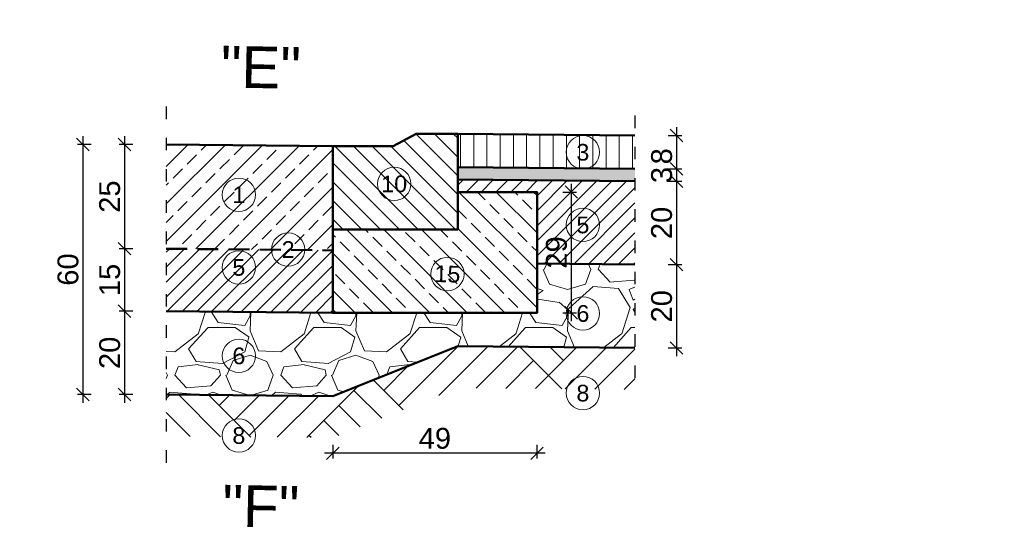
# Model space of a CAD drawing. Extents: x 8014 to 6635291, y -5609 to 5765892.
# Tile 92 of 151: x 6601197 to 6601434, y 5732541 to 5732665. Entities that reach past the tile are written whole.
import ezdxf
from ezdxf.enums import TextEntityAlignment as Align

# ---------------------------------------------------------------- set-up
doc = ezdxf.new("R2010")
doc.units = 0
doc.header["$PDSIZE"] = 0.75
doc.linetypes.add('ACAD_ISO03W100', pattern=[30, 12, -18])
doc.linetypes.add('DASH', pattern=[0.75, 0.5, -0.25])
doc.layers.get('0').update_dxf_attribs({"linetype": 'CONTINUOUS'})
doc.layers.get('Defpoints').update_dxf_attribs({"linetype": 'CONTINUOUS'})
doc.layers.add('a_zieleń', color=80, linetype='CONTINUOUS')
doc.styles.add('Arial', font='arial.ttf')
doc.dimstyles.new('1-50', dxfattribs={"dimtxt": 5, "dimasz": 3, "dimexe": 1.25, "dimexo": 0.625, "dimgap": 1, "dimtad": 1, "dimdec": 0, "dimrnd": 0.5, "dimtxsty": 'Arial', "dimblk": 'OBLIQUE', "dimcen": 2, "dimdle": 2, "dimclrd": 7, "dimclrt": 7, "dimadec": 0, "dimazin": 0, "dimtfac": 1, "dimtdec": 0, "dimtmove": 0, "dimatfit": 3, "dimldrblk": 'ARCHTICK', "dimfxl": 2, "dimfxlon": 1, "dimarcsym": 0})

# ---------------------------------------------------------------- blocks, each defined once
blk = doc.blocks.new('_Oblique')
at = {"color": 0, "linetype": 'ByBlock', "lineweight": -2}
blk.add_line((-0.5, -0.5), (0.5, 0.5), dxfattribs=at)
blk = doc.blocks.new('*D860')
at = {"color": 0, "lineweight": -2}
for p, q in [((6601355, 5732639.48), (6601355, 5732627.48)), ((6601353, 5732637.48), (6601356.25, 5732637.48)), ((6601353, 5732629.48), (6601356.25, 5732629.48))]:
    blk.add_line(p, q, dxfattribs=at)
at = {"layer": 'Defpoints', "color": 0}
for p in [(6601345.04, 5732637.48), (6601344.88, 5732629.48), (6601355, 5732629.48)]:
    blk.add_point(p, dxfattribs=at)
at = {"color": 0, "lineweight": -2, "xscale": 3, "yscale": 3, "zscale": 3}
for p, rotation in [((6601355, 5732637.48), 90), ((6601355, 5732629.48), 270)]:
    blk.add_blockref('_Oblique', p, dxfattribs=dict(at, rotation=rotation))
at = {"color": 0, "lineweight": 13, "insert": (6601351.44, 5732632.48), "char_height": 5, "attachment_point": 5, "rotation": 90, "style": 'Arial'}
blk.add_mtext('8', dxfattribs=at)
blk = doc.blocks.new('_Dot')
at = {"color": 0, "linetype": 'ByBlock', "lineweight": -2}
blk.add_line((-0.5, 0), (-1, 0), dxfattribs=at)
at = {"color": 0, "linetype": 'ByBlock', "const_width": 0.5}
blk.add_lwpolyline([(-0.25, 0, 1), (0.25, 0, 1)], format="xyb", close=True, dxfattribs=at)
blk = doc.blocks.new('*D861')
at = {"color": 0, "lineweight": -2}
for p, q in [((6601353, 5732629.48), (6601356.25, 5732629.48)), ((6601355, 5732631.48), (6601355, 5732624.48)), ((6601353, 5732626.48), (6601356.25, 5732626.48))]:
    blk.add_line(p, q, dxfattribs=at)
at = {"layer": 'Defpoints', "color": 0}
for p in [(6601344.88, 5732629.48), (6601345, 5732626.48), (6601355, 5732626.48)]:
    blk.add_point(p, dxfattribs=at)
at = {"color": 0, "lineweight": -2, "xscale": 3, "yscale": 3, "zscale": 3}
for p, rotation in [((6601355, 5732629.48), 90), ((6601355, 5732626.48), 270)]:
    blk.add_blockref('_Oblique', p, dxfattribs=dict(at, rotation=rotation))
at = {"color": 0, "lineweight": 13, "insert": (6601351.44, 5732627.98), "char_height": 5, "attachment_point": 5, "rotation": 90, "style": 'Arial'}
blk.add_mtext('3', dxfattribs=at)
blk = doc.blocks.new('*D862')
at = {"color": 0, "lineweight": -2}
for p, q in [((6601355, 5732628.48), (6601355, 5732604.48)), ((6601353, 5732626.48), (6601356.25, 5732626.48)), ((6601353, 5732606.48), (6601356.25, 5732606.48))]:
    blk.add_line(p, q, dxfattribs=at)
at = {"layer": 'Defpoints', "color": 0}
for p in [(6601345, 5732626.48), (6601345, 5732606.48), (6601355, 5732606.48)]:
    blk.add_point(p, dxfattribs=at)
at = {"color": 0, "lineweight": -2, "xscale": 3, "yscale": 3, "zscale": 3}
for p, rotation in [((6601355, 5732626.48), 90), ((6601355, 5732606.48), 270)]:
    blk.add_blockref('_Oblique', p, dxfattribs=dict(at, rotation=rotation))
at = {"color": 0, "lineweight": 13, "insert": (6601351.44, 5732616.48), "char_height": 5, "attachment_point": 5, "rotation": 90, "style": 'Arial'}
blk.add_mtext('20', dxfattribs=at)
blk = doc.blocks.new('*D863')
at = {"color": 0, "lineweight": -2}
for p, q in [((6601355, 5732608.48), (6601355, 5732584.48)), ((6601353, 5732606.48), (6601356.25, 5732606.48)), ((6601353, 5732586.48), (6601356.25, 5732586.48))]:
    blk.add_line(p, q, dxfattribs=at)
at = {"layer": 'Defpoints', "color": 0}
for p in [(6601345, 5732606.48), (6601345, 5732586.48), (6601355, 5732586.48)]:
    blk.add_point(p, dxfattribs=at)
at = {"color": 0, "lineweight": -2, "xscale": 3, "yscale": 3, "zscale": 3}
for p, rotation in [((6601355, 5732606.48), 90), ((6601355, 5732586.48), 270)]:
    blk.add_blockref('_Oblique', p, dxfattribs=dict(at, rotation=rotation))
at = {"color": 0, "lineweight": 13, "insert": (6601351.44, 5732596.48), "char_height": 5, "attachment_point": 5, "rotation": 90, "style": 'Arial'}
blk.add_mtext('20', dxfattribs=at)
blk = doc.blocks.new('*D869')
at = {"color": 0, "lineweight": -2}
for p, q in [((6601222.56, 5732637.3), (6601222.56, 5732608.3)), ((6601224.56, 5732635.3), (6601221.31, 5732635.3)), ((6601224.56, 5732610.3), (6601221.31, 5732610.3))]:
    blk.add_line(p, q, dxfattribs=at)
at = {"layer": 'Defpoints', "color": 0}
for p in [(6601232.56, 5732635.3), (6601222.56, 5732610.3), (6601232.49, 5732610.3)]:
    blk.add_point(p, dxfattribs=at)
at = {"color": 0, "lineweight": -2, "xscale": 3, "yscale": 3, "zscale": 3}
for p, rotation in [((6601222.56, 5732635.3), 90), ((6601222.56, 5732610.3), 270)]:
    blk.add_blockref('_Oblique', p, dxfattribs=dict(at, rotation=rotation))
at = {"color": 0, "lineweight": 9, "insert": (6601219.01, 5732622.8), "char_height": 5, "attachment_point": 5, "rotation": 90, "style": 'Arial'}
blk.add_mtext('25', dxfattribs=at)
blk = doc.blocks.new('*D871')
at = {"color": 0, "lineweight": -2}
for p, q in [((6601222.56, 5732612.3), (6601222.56, 5732593.3)), ((6601224.56, 5732610.3), (6601221.31, 5732610.3)), ((6601224.56, 5732595.3), (6601221.31, 5732595.3))]:
    blk.add_line(p, q, dxfattribs=at)
at = {"layer": 'Defpoints', "color": 0}
for p in [(6601232.49, 5732610.3), (6601222.56, 5732595.3), (6601232.56, 5732595.3)]:
    blk.add_point(p, dxfattribs=at)
at = {"color": 0, "lineweight": -2, "xscale": 3, "yscale": 3, "zscale": 3}
for p, rotation in [((6601222.56, 5732610.3), 90), ((6601222.56, 5732595.3), 270)]:
    blk.add_blockref('_Oblique', p, dxfattribs=dict(at, rotation=rotation))
at = {"color": 0, "lineweight": 9, "insert": (6601219.01, 5732602.8), "char_height": 5, "attachment_point": 5, "rotation": 90, "style": 'Arial'}
blk.add_mtext('15', dxfattribs=at)
blk = doc.blocks.new('*D872')
at = {"color": 0, "lineweight": -2}
for p, q in [((6601222.56, 5732597.3), (6601222.56, 5732573.3)), ((6601224.56, 5732595.3), (6601221.31, 5732595.3)), ((6601224.56, 5732575.3), (6601221.31, 5732575.3))]:
    blk.add_line(p, q, dxfattribs=at)
at = {"layer": 'Defpoints', "color": 0}
for p in [(6601232.56, 5732595.3), (6601222.56, 5732575.3), (6601232.56, 5732575.3)]:
    blk.add_point(p, dxfattribs=at)
at = {"color": 0, "lineweight": -2, "xscale": 3, "yscale": 3, "zscale": 3}
for p, rotation in [((6601222.56, 5732595.3), 90), ((6601222.56, 5732575.3), 270)]:
    blk.add_blockref('_Oblique', p, dxfattribs=dict(at, rotation=rotation))
at = {"color": 0, "lineweight": 9, "insert": (6601219.01, 5732585.3), "char_height": 5, "attachment_point": 5, "rotation": 90, "style": 'Arial'}
blk.add_mtext('20', dxfattribs=at)
blk = doc.blocks.new('*D873')
at = {"color": 0, "lineweight": -2}
for p, q in [((6601212.56, 5732637.3), (6601212.56, 5732573.3)), ((6601214.56, 5732635.3), (6601211.31, 5732635.3)), ((6601214.56, 5732575.3), (6601211.31, 5732575.3))]:
    blk.add_line(p, q, dxfattribs=at)
at = {"layer": 'Defpoints', "color": 0}
for p in [(6601232.56, 5732635.3), (6601212.56, 5732575.3), (6601232.56, 5732575.3)]:
    blk.add_point(p, dxfattribs=at)
at = {"color": 0, "lineweight": -2, "xscale": 3, "yscale": 3, "zscale": 3}
for p, rotation in [((6601212.56, 5732635.3), 90), ((6601212.56, 5732575.3), 270)]:
    blk.add_blockref('_Oblique', p, dxfattribs=dict(at, rotation=rotation))
at = {"color": 0, "lineweight": 9, "insert": (6601209.01, 5732605.3), "char_height": 5, "attachment_point": 5, "rotation": 90, "style": 'Arial'}
blk.add_mtext('60', dxfattribs=at)
blk = doc.blocks.new('*D883')
at = {"color": 0, "lineweight": -2}
for p, q in [((6601272.52, 5732563.2), (6601272.52, 5732559.95)), ((6601321.52, 5732563.2), (6601321.52, 5732559.95)), ((6601323.52, 5732561.2), (6601270.52, 5732561.2))]:
    blk.add_line(p, q, dxfattribs=at)
at = {"layer": 'Defpoints', "color": 0}
for p in [(6601321.52, 5732613.9), (6601272.52, 5732594.9), (6601272.52, 5732561.2)]:
    blk.add_point(p, dxfattribs=at)
at = {"color": 0, "lineweight": -2, "xscale": 3, "yscale": 3, "zscale": 3, "rotation": 180}
blk.add_blockref('_Oblique', (6601272.52, 5732561.2), dxfattribs=at)
at = {"color": 0, "lineweight": -2, "xscale": 3, "yscale": 3, "zscale": 3}
blk.add_blockref('_Oblique', (6601321.52, 5732561.2), dxfattribs=at)
at = {"color": 0, "lineweight": 9, "insert": (6601297.02, 5732564.76), "char_height": 5, "attachment_point": 5, "style": 'Arial'}
blk.add_mtext('49', dxfattribs=at)
blk = doc.blocks.new('_ArchTick')
at = {"color": 0, "linetype": 'ByBlock', "const_width": 0.15}
blk.add_lwpolyline([(-0.5, -0.5), (0.5, 0.5)], dxfattribs=at)
blk = doc.blocks.new('*D884')
at = {"color": 0, "lineweight": -2}
for p, q in [((6601329.75, 5732625.9), (6601329.75, 5732592.9)), ((6601327.75, 5732623.9), (6601331, 5732623.9)), ((6601327.75, 5732594.9), (6601331, 5732594.9))]:
    blk.add_line(p, q, dxfattribs=at)
at = {"layer": 'Defpoints', "color": 0}
for p in [(6601302.52, 5732623.9), (6601294.75, 5732594.9), (6601329.75, 5732594.9)]:
    blk.add_point(p, dxfattribs=at)
at = {"color": 0, "lineweight": -2, "xscale": 3, "yscale": 3, "zscale": 3}
for p, rotation in [((6601329.75, 5732623.9), 90), ((6601329.75, 5732594.9), 270)]:
    blk.add_blockref('_Oblique', p, dxfattribs=dict(at, rotation=rotation))
at = {"color": 0, "lineweight": 9, "insert": (6601326.2, 5732609.4), "char_height": 5, "attachment_point": 5, "rotation": 90, "style": 'Arial'}
blk.add_mtext('29', dxfattribs=at)

msp = doc.modelspace()

# ---------------------------------------------------------------- hatches: boundary and pattern name
at = {"lineweight": 13}
h = msp.add_hatch(dxfattribs=at)
h.set_pattern_fill('ANSI31', color=256, style=0)
h.set_pattern_definition([(135, (6601532.9922, 5732190.7992), (2.245064, 2.245064), [])])
h.paths.add_polyline_path([(6601287.024, 5732634.903), (6601272.524, 5732634.903), (6601272.524, 5732614.903), (6601302.524, 5732614.903), (6601302.524, 5732637.903), (6601292.524, 5732637.903)])
h = msp.add_hatch(dxfattribs=at)
h.set_pattern_fill('ANSI31', color=256, angle=135, style=0)
h.set_pattern_definition([(90, (6604236.8614, 5730582.1873), (-3.175, 2e-32), [])])
h.paths.add_polyline_path([(6601345, 5732629.478), (6601302.524, 5732629.903), (6601302.524, 5732637.903), (6601345, 5732637.478)])
h = msp.add_hatch(dxfattribs=at)
h.set_pattern_fill('ANSI33', color=256, style=0)
h.set_pattern_definition([(45, (-1017.5165, -3950.296), (-4.4901280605, 4.4901280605), []), (45, (-1013.0263, -3950.296), (-4.4901280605, 4.4901280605), [3.175, -1.5875])])
h.paths.add_polyline_path([(6601232.558, 5732635.303), (6601232.558, 5732610.303), (6601272.524, 5732609.903), (6601272.524, 5732634.903)])
at = {"lineweight": 5}
h = msp.add_hatch(dxfattribs=at)
h.set_pattern_fill('AR-SAND', color=256, scale=0.02, angle=180.57282, style=0)
h.set_pattern_definition([(38.072824, (6604739.5533, 5730897.1476), (-0.04178485, 0.97845763), [0, -0.77216, 0, -0.8636, 0, -0.8255]), (8.072824, (6604739.5533, 5730897.1476), (0.8846687, 1.44256677), [0, -0.41656, 0, -0.69596, 0, -0.2667]), (328.072824, (6604738.9285, 5730897.14135), (1.58187694, 0.01869012), [0, -0.254, 0, -0.9144, 0, -1.1938]), (318.072824, (6604738.9285, 5730897.1414), (1.5225791, 0.4611037), [0, -0.127, 0, -0.59944, 0, -0.6858])])
h.paths.add_polyline_path([(6601345, 5732626.478), (6601302.524, 5732626.903), (6601302.524, 5732629.903), (6601345, 5732629.478)])
at = {"lineweight": 13}
h = msp.add_hatch(dxfattribs=at)
h.set_pattern_fill('ANSI31', color=256, scale=0.8, style=0)
h.set_pattern_definition([(45, (6602136.12, 5730937.4602), (-1.7960512, 1.7960512), [])])
h.paths.add_polyline_path([(6601345, 5732606.478), (6601321.524, 5732606.713), (6601321.524, 5732623.903), (6601302.524, 5732623.903), (6601302.524, 5732626.903), (6601345, 5732626.478)])
h = msp.add_hatch(dxfattribs=at)
h.set_pattern_fill('ANSI33', color=256, style=0)
h.set_pattern_definition([(135, (6601706.466, 5732139.344), (4.49013, 4.49013), []), (135, (6601701.9756, 5732139.344), (4.49013, 4.49013), [3.175, -1.5875])])
h.paths.add_polyline_path([(6601321.524, 5732594.903), (6601272.524, 5732594.903), (6601272.524, 5732614.903), (6601302.524, 5732614.903), (6601302.524, 5732623.903), (6601321.524, 5732623.903)])
h = msp.add_hatch(dxfattribs=at)
h.set_pattern_fill('ANSI31', color=256, scale=0.8, style=0)
h.set_pattern_definition([(45, (6602136.12, 5730937.4602), (-1.7960512, 1.7960512), [])])
h.paths.add_polyline_path([(6601232.558, 5732610.303), (6601232.558, 5732595.303), (6601272.524, 5732594.903), (6601272.524, 5732609.903)])
h = msp.add_hatch(dxfattribs=at)
h.set_pattern_fill('GRAVEL', color=256, style=0)
h.set_pattern_definition([(228.01279, (6601981.9932, 5731385.9604), (-203.2, -228.6), [3.4172, -338.30484]), (184.96974, (6601979.7072, 5731383.4204), (304.7999999, 25.40000145), [5.86405, -580.5405]), (132.51045, (6601973.8652, 5731382.9124), (254.0000001, -279.3999999), [4.1348, -409.34723]), (267.27369, (6601963.9592, 5731376.5624), (25.4000001, 508), [5.34005, -528.66437]), (292.83365, (6601963.7052, 5731371.2284), (-127, 304.8), [5.23634, -518.39808]), (357.27369, (6601965.7372, 5731366.4024), (-508, 25.4000001), [5.34005, -528.66437]), (37.69424, (6601971.0712, 5731366.1484), (-330.2, -254), [7.06194, -699.13115]), (72.25533, (6601976.6592, 5731370.4664), (177.80000005, 558.8), [6.6672, -660.05257]), (121.42957, (6601978.6912, 5731376.8164), (-203.2, 330.2), [5.35813, -530.45546]), (175.23636, (6601975.8972, 5731381.3884), (279.4, -25.4), [6.11713, -299.73937]), (222.39744, (6601969.8012, 5731381.8964), (-304.8, -279.4), [7.91078, -783.16773]), (138.81407, (6601989.1052, 5731376.3084), (-177.8, 152.4), [2.70005, -267.30566]), (171.46923, (6601987.0732, 5731378.0864), (330.2, -50.7999999), [5.13682, -508.5464]), (225, (6601981.993, 5731378.848), (-5e-15, -25.4), [3.5921, -32.32893]), (203.1986, (6601980.2152, 5731381.8964), (127, 50.8), [1.9344, -191.50622]), (291.8014, (6601978.437, 5731381.1344), (-25.4, 76.2), [2.73566, -134.04753]), (30.96376, (6601979.453, 5731378.5944), (76.2, 50.8), [4.4432, -143.663]), (161.56505, (6601983.263, 5731380.88), (50.8, -25.4), [3.21287, -77.109]), (16.38954, (6601963.7052, 5731381.1344), (254, 76.2), [4.50088, -445.58827]), (70.34618, (6601968.0232, 5731382.4044), (-101.6, -279.4), [3.776, -373.82216]), (293.1986, (6601983.2632, 5731385.9604), (-50.8, 127), [3.8688, -189.57184]), (343.61046, (6601984.7872, 5731382.4044), (-254, 76.2), [4.50088, -445.58827]), (339.44395, (6601963.7052, 5731365.3864), (-127, 50.8), [4.34035, -212.67734]), (294.77514, (6601967.7692, 5731363.8624), (-127.0000002, 279.4), [3.63672, -360.03593]), (66.8014, (6601983.5172, 5731360.5604), (50.8, 127), [3.8688, -189.57184]), (17.35402, (6601985.0412, 5731364.1164), (-330.2, -101.6), [4.25783, -421.52376]), (69.44395, (6601971.0712, 5731360.5604), (-50.8, -127), [2.17018, -214.8475]), (101.30993, (6601981.993, 5731360.5604), (-25.4, 101.6), [1.29515, -128.21995]), (165.96376, (6601981.739, 5731361.8304), (76.2, -25.4), [5.23634, -99.49055]), (186.00901, (6601976.6592, 5731363.1004), (254, 25.4), [4.85267, -480.41365]), (303.69007, (6601979.453, 5731376.3084), (-25.4, 50.8), [3.66324, -87.91776]), (353.15723, (6601981.4852, 5731373.2604), (431.8, -50.8), [6.39557, -633.1601]), (60.9454, (6601987.8352, 5731372.4984), (-101.6, -177.8), [2.6151, -258.89392]), (90, (6601989.105, 5731374.784), (-25.4, 25.4), [1.524, -23.876]), (120.25644, (6601976.1512, 5731363.8624), (101.6, -177.8), [3.52867, -349.3394]), (48.01279, (6601974.3732, 5731366.9104), (203.2, 228.6), [6.83443, -334.88762]), (0, (6601978.945, 5731371.99), (25.4, 25.4), [6.604, -18.796]), (325.30485, (6601985.5492, 5731371.9904), (254.0000001, -177.7999999), [4.0161, -397.59317]), (254.0546, (6601988.851, 5731369.7044), (-25.4, -101.6), [3.6983, -181.2165]), (207.645975, (6601987.8352, 5731366.1484), (-482.6, -254), [6.02145, -596.12464]), (175.42608, (6601982.5012, 5731363.3544), (-330.2, 25.4), [6.3703, -630.65846])])
h.paths.add_polyline_path([(6601345, 5732586.478), (6601302.524, 5732586.903), (6601302.524, 5732594.903), (6601321.524, 5732594.903), (6601321.524, 5732606.713), (6601345, 5732606.478)])
h = msp.add_hatch(dxfattribs=at)
h.set_pattern_fill('GRAVEL', color=256, style=0)
h.set_pattern_definition([(228.01279, (6601981.9932, 5731385.9604), (-203.2, -228.6), [3.4172, -338.30484]), (184.96974, (6601979.7072, 5731383.4204), (304.7999999, 25.40000145), [5.86405, -580.5405]), (132.51045, (6601973.8652, 5731382.9124), (254.0000001, -279.3999999), [4.1348, -409.34723]), (267.27369, (6601963.9592, 5731376.5624), (25.4000001, 508), [5.34005, -528.66437]), (292.83365, (6601963.7052, 5731371.2284), (-127, 304.8), [5.23634, -518.39808]), (357.27369, (6601965.7372, 5731366.4024), (-508, 25.4000001), [5.34005, -528.66437]), (37.69424, (6601971.0712, 5731366.1484), (-330.2, -254), [7.06194, -699.13115]), (72.25533, (6601976.6592, 5731370.4664), (177.80000005, 558.8), [6.6672, -660.05257]), (121.42957, (6601978.6912, 5731376.8164), (-203.2, 330.2), [5.35813, -530.45546]), (175.23636, (6601975.8972, 5731381.3884), (279.4, -25.4), [6.11713, -299.73937]), (222.39744, (6601969.8012, 5731381.8964), (-304.8, -279.4), [7.91078, -783.16773]), (138.81407, (6601989.1052, 5731376.3084), (-177.8, 152.4), [2.70005, -267.30566]), (171.46923, (6601987.0732, 5731378.0864), (330.2, -50.7999999), [5.13682, -508.5464]), (225, (6601981.993, 5731378.848), (-5e-15, -25.4), [3.5921, -32.32893]), (203.1986, (6601980.2152, 5731381.8964), (127, 50.8), [1.9344, -191.50622]), (291.8014, (6601978.437, 5731381.1344), (-25.4, 76.2), [2.73566, -134.04753]), (30.96376, (6601979.453, 5731378.5944), (76.2, 50.8), [4.4432, -143.663]), (161.56505, (6601983.263, 5731380.88), (50.8, -25.4), [3.21287, -77.109]), (16.38954, (6601963.7052, 5731381.1344), (254, 76.2), [4.50088, -445.58827]), (70.34618, (6601968.0232, 5731382.4044), (-101.6, -279.4), [3.776, -373.82216]), (293.1986, (6601983.2632, 5731385.9604), (-50.8, 127), [3.8688, -189.57184]), (343.61046, (6601984.7872, 5731382.4044), (-254, 76.2), [4.50088, -445.58827]), (339.44395, (6601963.7052, 5731365.3864), (-127, 50.8), [4.34035, -212.67734]), (294.77514, (6601967.7692, 5731363.8624), (-127.0000002, 279.4), [3.63672, -360.03593]), (66.8014, (6601983.5172, 5731360.5604), (50.8, 127), [3.8688, -189.57184]), (17.35402, (6601985.0412, 5731364.1164), (-330.2, -101.6), [4.25783, -421.52376]), (69.44395, (6601971.0712, 5731360.5604), (-50.8, -127), [2.17018, -214.8475]), (101.30993, (6601981.993, 5731360.5604), (-25.4, 101.6), [1.29515, -128.21995]), (165.96376, (6601981.739, 5731361.8304), (76.2, -25.4), [5.23634, -99.49055]), (186.00901, (6601976.6592, 5731363.1004), (254, 25.4), [4.85267, -480.41365]), (303.69007, (6601979.453, 5731376.3084), (-25.4, 50.8), [3.66324, -87.91776]), (353.15723, (6601981.4852, 5731373.2604), (431.8, -50.8), [6.39557, -633.1601]), (60.9454, (6601987.8352, 5731372.4984), (-101.6, -177.8), [2.6151, -258.89392]), (90, (6601989.105, 5731374.784), (-25.4, 25.4), [1.524, -23.876]), (120.25644, (6601976.1512, 5731363.8624), (101.6, -177.8), [3.52867, -349.3394]), (48.01279, (6601974.3732, 5731366.9104), (203.2, 228.6), [6.83443, -334.88762]), (0, (6601978.945, 5731371.99), (25.4, 25.4), [6.604, -18.796]), (325.30485, (6601985.5492, 5731371.9904), (254.0000001, -177.7999999), [4.0161, -397.59317]), (254.0546, (6601988.851, 5731369.7044), (-25.4, -101.6), [3.6983, -181.2165]), (207.645975, (6601987.8352, 5731366.1484), (-482.6, -254), [6.02145, -596.12464]), (175.42608, (6601982.5012, 5731363.3544), (-330.2, 25.4), [6.3703, -630.65846])])
h.paths.add_polyline_path([(6601232.558, 5732595.303), (6601232.558, 5732575.303), (6601272.524, 5732574.903), (6601302.524, 5732586.903), (6601302.524, 5732594.903), (6601272.524, 5732594.903)])
at = {"linetype": 'ByBlock', "lineweight": -2, "transparency": 33554687}
h = msp.add_hatch(dxfattribs=at)
h.set_pattern_fill('AR-PARQ1', color=256, scale=0.1, angle=45)
h.set_pattern_definition([(135, (-1017.516, -3950.296), (-43.10522938, 3e-15), [30.48, -30.48]), (135, (-1013.924, -3946.704), (-43.10522938, 3e-15), [30.48, -30.48]), (135, (-1010.332, -3943.112), (-43.10522938, 3e-15), [30.48, -30.48]), (135, (-1006.74, -3939.52), (-43.10522938, 3e-15), [30.48, -30.48]), (135, (-1003.148, -3935.928), (-43.10522938, 3e-15), [30.48, -30.48]), (135, (-999.556, -3932.336), (-43.10522938, 3e-15), [30.48, -30.48]), (135, (-995.964, -3928.744), (-43.10522938, 3e-15), [30.48, -30.48]), (45, (-1039.07, -3928.744), (43.10522938, 0), [30.48, -30.48]), (45, (-1042.66, -3925.152), (43.10522938, 0), [30.48, -30.48]), (45, (-1046.253, -3921.56), (43.10522938, 0), [30.48, -30.48]), (45, (-1049.845, -3917.967), (43.10522938, 0), [30.48, -30.48]), (45, (-1053.437, -3914.375), (43.10522938, 0), [30.48, -30.48]), (45, (-1057.03, -3910.783), (43.10522938, 0), [30.48, -30.48]), (45, (-1060.622, -3907.19), (43.10522938, 0), [30.48, -30.48])])
h.paths.add_polyline_path([(6601232.558, 5732575.303), (6601232.558, 5732565.303), (6601272.524, 5732564.903), (6601302.524, 5732576.903), (6601302.524, 5732586.903), (6601272.524, 5732574.903)])
h = msp.add_hatch(dxfattribs=at)
h.set_pattern_fill('AR-PARQ1', color=256, scale=0.1, angle=45)
h.set_pattern_definition([(135, (-1017.516, -3950.296), (-43.10522938, 6e-15), [30.48, -30.48]), (135, (-1013.924, -3946.704), (-43.10522938, 6e-15), [30.48, -30.48]), (135, (-1010.332, -3943.112), (-43.10522938, 6e-15), [30.48, -30.48]), (135, (-1006.74, -3939.52), (-43.10522938, 6e-15), [30.48, -30.48]), (135, (-1003.148, -3935.928), (-43.10522938, 6e-15), [30.48, -30.48]), (135, (-999.556, -3932.336), (-43.10522938, 6e-15), [30.48, -30.48]), (135, (-995.964, -3928.744), (-43.10522938, 6e-15), [30.48, -30.48]), (45, (-1039.07, -3928.744), (43.10522938, 0), [30.48, -30.48]), (45, (-1042.66, -3925.152), (43.10522938, 0), [30.48, -30.48]), (45, (-1046.253, -3921.56), (43.10522938, 0), [30.48, -30.48]), (45, (-1049.845, -3917.967), (43.10522938, 0), [30.48, -30.48]), (45, (-1053.437, -3914.375), (43.10522938, 0), [30.48, -30.48]), (45, (-1057.03, -3910.783), (43.10522938, 0), [30.48, -30.48]), (45, (-1060.622, -3907.19), (43.10522938, 0), [30.48, -30.48])])
h.paths.add_polyline_path([(6601345, 5732576.478), (6601302.524, 5732576.903), (6601302.524, 5732586.903), (6601345, 5732586.478)])
at = {"layer": 'a_zieleń', "transparency": 33554687}
h = msp.add_hatch(dxfattribs=at)
h.set_pattern_fill('ANSI31', color=256, scale=2, angle=0.54156)
h.set_pattern_definition([(45.54155787, (6600987.53512, 5732094.77134), (-0.1784396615, 0.175097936), [])])
edge = h.paths.add_edge_path()
edge.add_line((6601184.523, 5731785.715), (6601184.767, 5731785.473))
edge.add_line((6601184.767, 5731785.473), (6601208.79, 5731802.27))
edge.add_line((6601208.79, 5731802.27), (6601211.05, 5731814.48))
edge.add_line((6601211.05, 5731814.48), (6601142.151, 5731813.823))
edge.add_arc((6601143.698, 5731819.102), 5.501, 253.66034, 270.54751)
edge.add_line((6601143.751, 5731813.601), (6601191.034, 5731814.053))
edge.add_arc((6601191.122, 5731812.113), 1.942, 359.83741, 92.59397, ccw=False)
edge.add_line((6601193.063, 5731812.108), (6601193.074, 5731811.004))
edge.add_line((6601193.074, 5731811.004), (6601197.383, 5731811.045))
edge.add_line((6601197.383, 5731811.045), (6601197.425, 5731806.621))
edge.add_line((6601197.425, 5731806.621), (6601199.732, 5731806.642))
edge.add_line((6601199.732, 5731806.642), (6601199.803, 5731799.171))
edge.add_line((6601199.803, 5731799.171), (6601197.516, 5731797.165))
edge.add_line((6601197.516, 5731797.165), (6601194.216, 5731797.133))
edge.add_line((6601194.216, 5731797.133), (6601194.251, 5731793.47))
edge.add_arc((6601191.538, 5731793.658), 2.72, 281.08945, 356.03579, ccw=False)
edge.add_line((6601192.061, 5731790.989), (6601185.152, 5731786.156))
edge.add_arc((71774552.687, -87417922.681), 113685689.918, 124.97904394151, 124.97904432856)
h.paths.add_polyline_path([(6601204.906, 5731809.178), (6601202.577, 5731808.579), (6601203.741, 5731808.879)], flags=16)

# ---------------------------------------------------------------- linework, layer by layer
at = {"linetype": 'ACAD_ISO03W100', "ltscale": 0.25}
for points in [[(6601232.558, 5732644.418), (6601232.558, 5732558.357)], [(6601345, 5732642.255), (6601345, 5732574.81)]]:
    msp.add_lwpolyline(points, dxfattribs=at)
at = {"lineweight": 50}
for points in [[(6601287.024, 5732634.903), (6601272.524, 5732634.903), (6601272.524, 5732614.903), (6601302.524, 5732614.903), (6601302.524, 5732637.903), (6601292.524, 5732637.903)], [(6601302.524, 5732614.903), (6601302.524, 5732623.903), (6601321.524, 5732623.903), (6601321.524, 5732594.903), (6601272.524, 5732594.903), (6601272.524, 5732614.903)]]:
    msp.add_lwpolyline(points, close=True, dxfattribs=at)
for points in [[(6601302.524, 5732637.903), (6601345, 5732637.478)], [(6601232.558, 5732635.303), (6601272.524, 5732634.903)], [(6601302.524, 5732629.903), (6601345, 5732629.478)], [(6601302.524, 5732626.903), (6601345, 5732626.478)], [(6601321.524, 5732606.713), (6601345, 5732606.478)], [(6601232.558, 5732595.303), (6601272.524, 5732594.903)], [(6601232.558, 5732575.303), (6601272.524, 5732574.903), (6601302.524, 5732586.903)], [(6601302.524, 5732586.903), (6601345, 5732586.478)]]:
    msp.add_lwpolyline(points, dxfattribs=at)
at = {"lineweight": 13}
msp.add_lwpolyline([(6601321.524, 5732594.903), (6601272.524, 5732594.903), (6601272.524, 5732614.903), (6601302.524, 5732614.903), (6601302.524, 5732623.903), (6601321.524, 5732623.903)], close=True, dxfattribs=at)
at = {"linetype": 'DASH', "lineweight": 50, "ltscale": 10}
msp.add_lwpolyline([(6601232.558, 5732610.303), (6601272.524, 5732609.903)], dxfattribs=at)
at = {"color": 5, "lineweight": 20}
for centre in [(6601332.531, 5732633.447), (6601287.261, 5732625.866), (6601249.987, 5732623.262), (6601332.531, 5732615.998), (6601261.815, 5732610.103), (6601249.987, 5732605.813), (6601300.024, 5732604.228), (6601332.531, 5732594.763), (6601249.987, 5732584.578), (6601332.531, 5732575.646), (6601249.987, 5732565.461)]:
    msp.add_circle(centre, 4, dxfattribs=at)

# ---------------------------------------------------------------- texts
at = {"lineweight": 35, "style": 'Arial'}
for s, p in [('"E"', (6601255.268, 5732653.839)), ('"F"', (6601255.268, 5732548.473))]:
    msp.add_text(s, height=10, rotation=358.90289, dxfattribs=at).set_placement(p, align=Align.MIDDLE_CENTER)
at = {"color": 5, "lineweight": 20, "style": 'Arial'}
for s, rotation, p in [('3', 0.03674, (6601332.531, 5732633.447)), ('1', 0.03674, (6601249.987, 5732623.262)), ('5', 0.03674, (6601332.531, 5732615.998)), ('2', 0.03674, (6601261.815, 5732610.103)), ('5', 0.03674, (6601249.987, 5732605.813)), ('15', 358.34564, (6601300.024, 5732604.228)), ('6', 0.03674, (6601332.531, 5732594.763)), ('6', 0.03674, (6601249.987, 5732584.578)), ('8', 0.03674, (6601332.531, 5732575.646)), ('8', 0.03674, (6601249.987, 5732565.461))]:
    msp.add_text(s, height=4, rotation=rotation, dxfattribs=at).set_placement(p, align=Align.MIDDLE_CENTER)
msp.add_text('10', height=4, dxfattribs=at).set_placement((6601287.261, 5732625.866), align=Align.MIDDLE_CENTER)

# ---------------------------------------------------------------- dimensions: what is measured, and where the dimension line sits
at = {"color": 5, "lineweight": 13}
for base, p1, p2, picture, middle in [((6601354.998, 5732629.481), (6601345.04, 5732637.478), (6601344.88, 5732629.481), '*D860', (6601354.998, 5732632.48)), ((6601354.998, 5732626.478), (6601344.88, 5732629.481), (6601345, 5732626.478), '*D861', (6601354.998, 5732627.98))]:
    dim = msp.add_linear_dim(base=base, p1=p1, p2=p2, angle=90, dimstyle='1-50', override={"dimtxsty": 'Arial', "dimclrd": 0, "dimclre": 0, "dimclrt": 0, "dimldrblk": 'Dot'}, dxfattribs=at)
    dim.commit()
    dim.dimension.update_dxf_attribs({"geometry": picture, "text_midpoint": middle, "dimtype": 160})
at = {"color": 5, "lineweight": 9}
for base, p1, p2, override, picture, middle in [((6601212.562, 5732575.303), (6601232.558, 5732635.303), (6601232.558, 5732575.303), {"dimtxsty": 'Arial', "dimclrd": 0, "dimclre": 0, "dimclrt": 0, "dimtmove": 1, "dimldrblk": 'Dot'}, '*D873', (6601209.009, 5732605.303)), ((6601222.56, 5732610.303), (6601232.558, 5732635.303), (6601232.488, 5732610.303), {"dimtxsty": 'Arial', "dimclrd": 0, "dimclre": 0, "dimclrt": 0, "dimtmove": 1, "dimldrblk": 'Dot'}, '*D869', (6601219.007, 5732622.803)), ((6601329.75, 5732594.903), (6601302.524, 5732623.903), (6601294.75, 5732594.903), {"dimclrd": 0, "dimclre": 0, "dimclrt": 0, "dimtmove": 1}, '*D884', (6601326.197, 5732609.403)), ((6601222.56, 5732595.303), (6601232.488, 5732610.303), (6601232.558, 5732595.303), {"dimtxsty": 'Arial', "dimclrd": 0, "dimclre": 0, "dimclrt": 0, "dimtmove": 1, "dimldrblk": 'Dot'}, '*D871', (6601219.007, 5732602.803)), ((6601222.56, 5732575.303), (6601232.558, 5732595.303), (6601232.558, 5732575.303), {"dimtxsty": 'Arial', "dimclrd": 0, "dimclre": 0, "dimclrt": 0, "dimtmove": 1, "dimldrblk": 'Dot'}, '*D872', (6601219.007, 5732585.303))]:
    dim = msp.add_linear_dim(base=base, p1=p1, p2=p2, angle=90, dimstyle='1-50', override=override, dxfattribs=at)
    dim.commit()
    dim.dimension.update_dxf_attribs({"geometry": picture, "text_midpoint": middle})
at = {"color": 5, "lineweight": 13}
for base, p1, p2, override, picture, middle in [((6601354.998, 5732606.478), (6601345, 5732626.478), (6601345, 5732606.478), {"dimtxsty": 'Arial', "dimclrd": 0, "dimclre": 0, "dimclrt": 0, "dimldrblk": 'Dot'}, '*D862', (6601351.445, 5732616.478)), ((6601354.998, 5732586.478), (6601345, 5732606.478), (6601345, 5732586.478), {"dimclrd": 0, "dimclre": 0, "dimclrt": 0, "dimtmove": 1, "dimldrblk": 'Dot'}, '*D863', (6601351.445, 5732596.478))]:
    dim = msp.add_linear_dim(base=base, p1=p1, p2=p2, angle=90, dimstyle='1-50', override=override, dxfattribs=at)
    dim.commit()
    dim.dimension.update_dxf_attribs({"geometry": picture, "text_midpoint": middle})
at = {"color": 5, "lineweight": 9}
dim = msp.add_linear_dim(base=(6601272.524, 5732561.203), p1=(6601321.524, 5732613.903), p2=(6601272.524, 5732594.903), dimstyle='1-50', override={"dimclrd": 0, "dimclre": 0, "dimclrt": 0, "dimtmove": 1}, dxfattribs=at)
dim.commit()
dim.dimension.update_dxf_attribs({"geometry": '*D883', "text_midpoint": (6601297.024, 5732564.756)})

doc.saveas('drawing.dxf')
